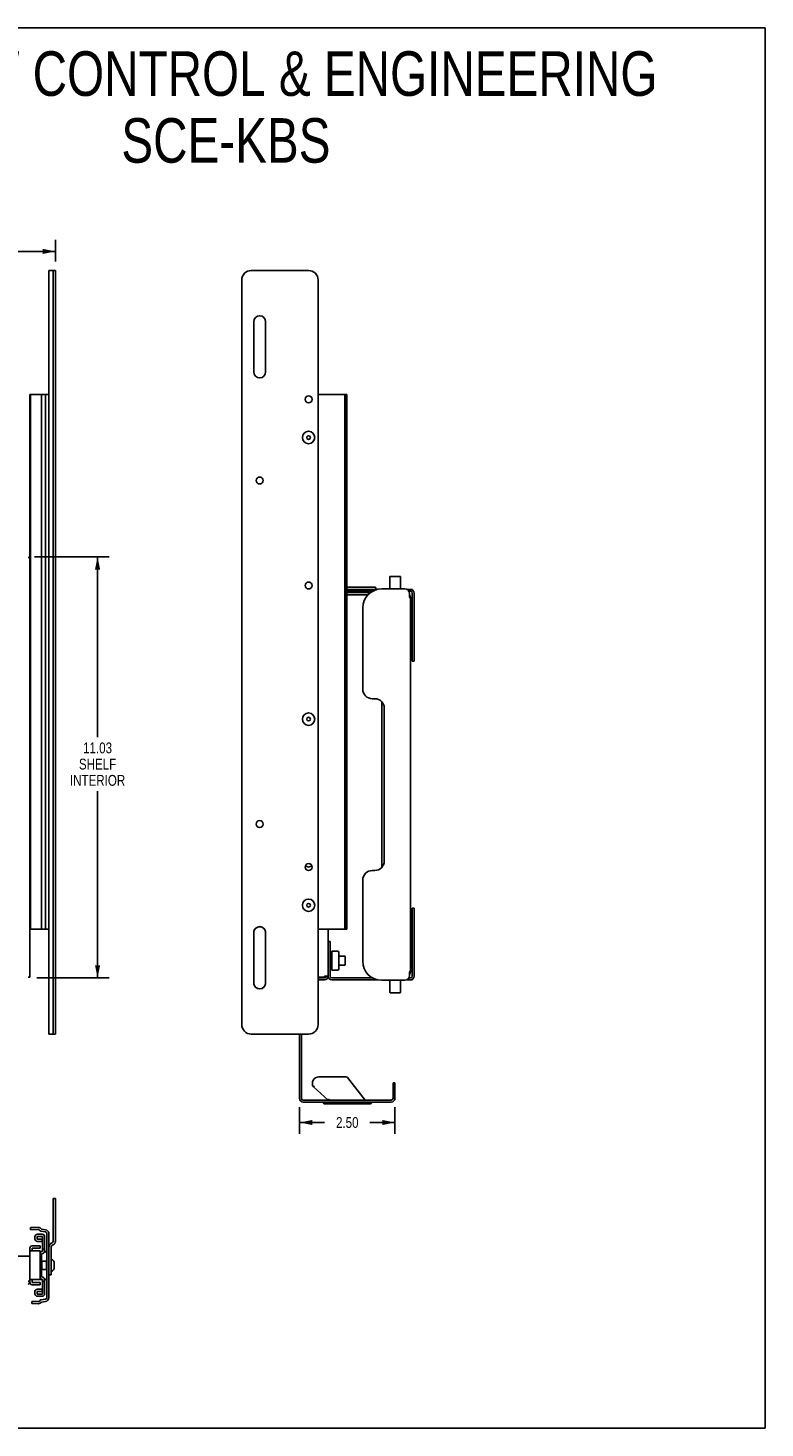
# Model space of a CAD drawing. Header units: inches. Extents: x 0 to 56.7, y 0 to 36.7.
# Tile 2 of 2: x 37.4 to 56.7, y 0 to 36.7. Entities that reach past the tile are written whole.
import ezdxf

# ---------------------------------------------------------------- set-up
doc = ezdxf.new("R2010")
doc.units = ezdxf.units.IN
doc.header["$LTSCALE"] = 3.116667
doc.header["$MEASUREMENT"] = 0
doc.layers.get('0').update_dxf_attribs({"linetype": 'CONTINUOUS'})
doc.layers.add('02___PRT_ALL_AXES', color=7, linetype='CONTINUOUS')
doc.layers.add('DIMENSIONS', color=7, linetype='CONTINUOUS')
doc.styles.get("Standard").update_dxf_attribs({"font": 'txt', "width": 0.8})
doc.dimstyles.new('DIMSTYLE_1', dxfattribs={"dimtxt": 0.283333, "dimasz": 0.333333, "dimexe": 0.09, "dimexo": 0.07, "dimgap": 0.0425, "dimtad": 0, "dimtih": 1, "dimtoh": 1, "dimzin": 4, "dimdsep": 46, "dimtxsty": 'Standard', "dimblk": '_FILLED', "dimblk1": '_FILLED', "dimblk2": '_FILLED', "dimcen": 0.09, "dimadec": 0, "dimazin": 0, "dimtfac": 1, "dimtofl": 0, "dimtmove": 0, "dimatfit": 3, "dimldrblk": '_FILLED', "dimfxl": 0, "dimtolj": 1, "dimtzin": 4, "dimarcsym": 0})

# ---------------------------------------------------------------- blocks, each defined once
blk = doc.blocks.new('_FILLED')
at = {"color": 0, "linetype": 'ByBlock'}
blk.add_solid([(0, 0), (-1, 0.2), (-1, -0.2)], dxfattribs=at)
blk = doc.blocks.new('*D3')
at = {"layer": 'DIMENSIONS', "color": 2, "linetype": 'Continuous'}
for p, q in [((16.112, 30.549), (16.112, 31.115)), ((16.112, 30.815), (25.821, 30.815)), ((38.081, 30.815), (28.371, 30.815)), ((38.081, 30.549), (38.081, 31.115))]:
    blk.add_line(p, q, dxfattribs=at)
at = {"layer": 'DIMENSIONS', "color": 2, "linetype": 'Continuous', "xscale": 0.3333333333, "yscale": 0.3333333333, "zscale": 0.3333333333, "rotation": 180}
blk.add_blockref('_FILLED', (16.112, 30.815), dxfattribs=at)
at = {"layer": 'DIMENSIONS', "color": 2, "linetype": 'Continuous', "xscale": 0.3333333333, "yscale": 0.3333333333, "zscale": 0.3333333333}
blk.add_blockref('_FILLED', (38.081, 30.815), dxfattribs=at)
at = {"layer": 'DIMENSIONS', "color": 2, "linetype": 'Continuous', "insert": (27.096, 30.957), "char_height": 0.2833, "width": 2.26667, "attachment_point": 2, "line_spacing_factor": 0.9}
blk.add_mtext('21.97 REF.', dxfattribs=at)
blk = doc.blocks.new('*D5')
at = {"layer": 'DIMENSIONS', "color": 2, "linetype": 'Continuous'}
for p, q in [((37.531, 22.817), (39.483, 22.817)), ((39.183, 22.817), (39.183, 18.095)), ((39.183, 11.788), (39.183, 16.679)), ((37.594, 11.788), (39.483, 11.788))]:
    blk.add_line(p, q, dxfattribs=at)
at = {"layer": 'DIMENSIONS', "color": 2, "linetype": 'Continuous', "xscale": 0.3333333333, "yscale": 0.3333333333, "zscale": 0.3333333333}
for p, rotation in [((39.183, 22.817), 90), ((39.183, 11.788), 270)]:
    blk.add_blockref('_FILLED', p, dxfattribs=dict(at, rotation=rotation))
at = {"layer": 'DIMENSIONS', "color": 2, "linetype": 'Continuous', "insert": (39.183, 17.954), "char_height": 0.2833, "width": 1.81333, "attachment_point": 2, "line_spacing_factor": 0.9}
blk.add_mtext('11.03\\PSHELF\\PINTERIOR', dxfattribs=at)
blk = doc.blocks.new('*D9')
at = {"layer": 'DIMENSIONS', "color": 2, "linetype": 'Continuous'}
for p, q in [((44.474, 8.401), (44.474, 7.701)), ((46.974, 8.401), (46.974, 7.701)), ((44.474, 8.001), (45.129, 8.001)), ((46.974, 8.001), (46.319, 8.001))]:
    blk.add_line(p, q, dxfattribs=at)
at = {"layer": 'DIMENSIONS', "color": 2, "linetype": 'Continuous', "xscale": 0.3333333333, "yscale": 0.3333333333, "zscale": 0.3333333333, "rotation": 180}
blk.add_blockref('_FILLED', (44.474, 8.001), dxfattribs=at)
at = {"layer": 'DIMENSIONS', "color": 2, "linetype": 'Continuous', "xscale": 0.3333333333, "yscale": 0.3333333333, "zscale": 0.3333333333}
blk.add_blockref('_FILLED', (46.974, 8.001), dxfattribs=at)
at = {"layer": 'DIMENSIONS', "color": 2, "linetype": 'Continuous', "insert": (45.724, 8.143), "char_height": 0.2833, "width": 0.90667, "attachment_point": 2, "line_spacing_factor": 0.9}
blk.add_mtext('2.50', dxfattribs=at)

msp = doc.modelspace()

# ---------------------------------------------------------------- linework, layer by layer
at = {"color": 7, "linetype": 'Continuous'}
for p, q in [((0, 36.667), (56.667, 36.667)), ((56.667, 0), (56.667, 36.667)), ((38.081, 30.316), (38.021, 30.316)), ((38.081, 30.316), (38.081, 10.316)), ((44.711, 30.316), (43.211, 30.316)), ((42.961, 30.066), (42.961, 10.566)), ((44.961, 30.066), (44.961, 10.566)), ((43.276, 28.974), (43.276, 27.659)), ((43.586, 27.659), (43.586, 28.974)), ((37.409, 27.066), (37.909, 27.066)), ((37.409, 13.429), (37.409, 27.066)), ((37.422, 13.066), (37.422, 27.066)), ((37.715, 13.066), (37.715, 27.066)), ((37.823, 13.066), (37.823, 27.066)), ((37.909, 27.066), (37.909, 13.066)), ((44.961, 27.066), (45.717, 27.066)), ((45.656, 13.066), (45.656, 27.066)), ((45.671, 13.066), (45.671, 27.066)), ((45.717, 27.066), (45.717, 13.066)), ((37.361, 22.8), (37.409, 22.8)), ((46.444, 22.021), (45.717, 22.021)), ((46.84, 21.976), (46.84, 22.293)), ((46.85, 22.303), (47.108, 22.303)), ((47.118, 21.976), (47.118, 22.293)), ((46.51, 21.961), (45.717, 21.961)), ((46.34, 21.883), (45.717, 21.883)), ((46.27, 21.823), (45.717, 21.823)), ((47.378, 21.961), (47.29, 21.961)), ((47.382, 21.961), (47.429, 21.961)), ((47.429, 21.947), (47.429, 21.961)), ((47.474, 20.086), (47.474, 21.865)), ((47.474, 20.086), (47.426, 20.086)), ((46.629, 14.686), (46.629, 19.016)), ((47.474, 13.615), (47.426, 13.615)), ((47.474, 13.615), (47.474, 11.836)), ((37.422, 13.459), (37.409, 13.459)), ((37.422, 13.066), (37.909, 13.066)), ((43.276, 12.976), (43.276, 11.656)), ((43.586, 11.656), (43.586, 12.976)), ((44.961, 13.066), (45.717, 13.066)), ((45.224, 12.74), (45.272, 12.74)), ((45.278, 12.481), (45.272, 12.477)), ((45.278, 12.475), (45.278, 12.48)), ((45.288, 12.469), (45.287, 12.47)), ((45.291, 12.465), (45.288, 12.469)), ((45.483, 12.487), (45.324, 12.487)), ((45.324, 11.994), (45.324, 12.487)), ((45.28, 12.427), (45.272, 12.423)), ((45.272, 12.355), (45.294, 12.355)), ((45.272, 12.125), (45.294, 12.125)), ((45.285, 12.328), (45.274, 12.326)), ((45.274, 12.155), (45.285, 12.153)), ((45.278, 12.407), (45.278, 12.421)), ((45.278, 12.295), (45.278, 12.313)), ((45.278, 12.186), (45.278, 12.167)), ((45.312, 12.426), (45.31, 12.43)), ((45.504, 12.058), (45.504, 12.423)), ((45.504, 12.355), (45.662, 12.355)), ((45.504, 12.125), (45.662, 12.125)), ((45.672, 12.345), (45.672, 12.135)), ((37.361, 11.806), (37.409, 11.806)), ((44.961, 11.788), (45.128, 11.788)), ((45.201, 11.836), (45.224, 11.836)), ((45.272, 12.058), (45.28, 12.054)), ((45.272, 12.004), (45.278, 12)), ((45.278, 12.073), (45.278, 12.06)), ((45.278, 12.005), (45.278, 12)), ((45.287, 12.01), (45.288, 12.012)), ((45.297, 12.068), (45.299, 12.071)), ((46.51, 11.74), (45.32, 11.74)), ((45.483, 11.994), (45.324, 11.994)), ((45.484, 11.994), (45.483, 11.994)), ((47.378, 11.74), (47.29, 11.74)), ((47.429, 11.74), (47.382, 11.74)), ((47.429, 11.755), (47.429, 11.74)), ((46.84, 11.726), (46.84, 11.409)), ((47.108, 11.399), (46.85, 11.399)), ((47.118, 11.726), (47.118, 11.409)), ((38.081, 10.316), (38.021, 10.316)), ((44.711, 10.316), (43.211, 10.316)), ((44.474, 8.634), (44.474, 10.316)), ((44.983, 9.198), (45.689, 9.198)), ((45.732, 9.177), (46.195, 8.586)), ((45.223, 8.59), (44.837, 8.932)), ((46.974, 9.038), (46.926, 9.038)), ((46.974, 9.038), (46.974, 8.634)), ((46.878, 8.538), (44.57, 8.538)), ((45.098, 8.538), (45.098, 8.517)), ((45.128, 8.487), (46.327, 8.487)), ((46.357, 8.517), (46.357, 8.538)), ((38.081, 6.011), (38.021, 6.011)), ((38.081, 4.894), (38.081, 6.011)), ((37.422, 5.247), (37.63, 5.255)), ((37.424, 5.192), (37.422, 5.247)), ((37.715, 5.208), (37.823, 5.189)), ((37.677, 4.771), (37.471, 4.771)), ((37.737, 5.016), (37.601, 5.016)), ((37.601, 5.016), (37.601, 4.943)), ((37.601, 4.943), (37.731, 4.943)), ((37.677, 4.709), (37.677, 4.771)), ((37.731, 4.886), (37.731, 4.943)), ((37.737, 4.628), (37.737, 5.016)), ((37.909, 5.094), (37.909, 4.742)), ((37.997, 4.787), (38.019, 4.797)), ((16.784, 4.497), (37.409, 4.497)), ((37.409, 4.709), (37.409, 4.497)), ((37.677, 4.638), (37.409, 4.638)), ((37.677, 3.888), (37.677, 4.638)), ((37.677, 4.619), (37.71, 4.619)), ((37.693, 4.613), (37.737, 4.628)), ((37.737, 4.686), (37.794, 4.686)), ((37.794, 4.619), (37.854, 4.619)), ((37.799, 4.619), (37.799, 4.588)), ((37.969, 4.011), (37.969, 4.742)), ((37.719, 4.163), (37.719, 4.359)), ((37.854, 4.341), (37.844, 4.341)), ((37.854, 4.181), (37.844, 4.181)), ((38.05, 4.31), (38.05, 4.211)), ((37.361, 3.843), (37.409, 3.843)), ((37.409, 3.888), (37.677, 3.888)), ((37.471, 3.751), (37.677, 3.751)), ((37.677, 3.887), (37.737, 3.887)), ((37.677, 3.813), (37.677, 3.751)), ((37.737, 3.892), (37.694, 3.905)), ((37.737, 3.506), (37.737, 3.892)), ((37.737, 3.836), (37.794, 3.836)), ((37.794, 3.887), (37.854, 3.887)), ((37.799, 3.919), (37.799, 3.916)), ((37.969, 4.011), (37.909, 4.011)), ((37.909, 4.011), (37.909, 3.411)), ((37.459, 3.316), (37.457, 3.261)), ((37.731, 3.579), (37.601, 3.579)), ((37.601, 3.579), (37.601, 3.506)), ((37.601, 3.506), (37.737, 3.506)), ((37.822, 3.316), (37.715, 3.3)), ((37.731, 3.636), (37.731, 3.579)), ((37.63, 3.255), (37.457, 3.261)), ((0, 0), (56.667, 0))]:
    msp.add_line(p, q, dxfattribs=at)
at = {"color": 3, "linetype": 'Continuous'}
for p, q in [((37.909, 30.316), (37.909, 27.066)), ((37.909, 30.316), (38.021, 30.316)), ((38.021, 10.316), (38.021, 30.316)), ((46.388, 21.913), (45.717, 21.913)), ((47.232, 21.976), (46.629, 21.976)), ((47.378, 21.913), (47.34, 21.913)), ((47.357, 21.763), (47.357, 21.851)), ((47.362, 21.747), (47.362, 21.749)), ((47.379, 21.735), (47.368, 21.735)), ((47.379, 21.755), (47.379, 11.947)), ((47.426, 20.086), (47.426, 21.865)), ((46.129, 21.476), (46.129, 19.351)), ((46.379, 19.101), (46.442, 19.101)), ((46.692, 18.851), (46.692, 14.851)), ((46.129, 14.351), (46.129, 12.226)), ((46.379, 14.601), (46.442, 14.601)), ((47.426, 11.836), (47.426, 13.615)), ((37.409, 13.429), (37.409, 11.806)), ((37.909, 13.066), (37.909, 10.316)), ((45.224, 11.836), (45.224, 13.066)), ((45.272, 11.836), (45.272, 12.74)), ((44.961, 11.806), (45.113, 11.806)), ((44.961, 11.74), (45.128, 11.74)), ((45.156, 11.837), (45.128, 11.837)), ((45.128, 11.822), (45.128, 11.837)), ((45.169, 11.837), (45.156, 11.837)), ((46.388, 11.788), (45.32, 11.788)), ((47.378, 11.788), (47.34, 11.788)), ((47.357, 11.851), (47.357, 11.938)), ((47.368, 11.967), (47.379, 11.967)), ((46.629, 11.726), (47.232, 11.726)), ((37.909, 10.316), (38.016, 10.316)), ((44.522, 8.634), (44.522, 10.316)), ((46.926, 8.634), (46.926, 9.038)), ((46.878, 8.586), (44.57, 8.586)), ((38.021, 4.894), (38.021, 6.011)), ((37.424, 5.192), (37.632, 5.2)), ((37.696, 5.156), (37.816, 5.134)), ((37.544, 5.011), (37.544, 4.948)), ((37.731, 5.073), (37.605, 5.073)), ((37.606, 4.886), (37.731, 4.886)), ((37.794, 4.632), (37.794, 5.011)), ((37.854, 5.094), (37.854, 3.411)), ((37.972, 4.842), (37.993, 4.852)), ((37.409, 4.497), (37.409, 3.843)), ((37.677, 4.709), (37.471, 4.709)), ((37.471, 4.709), (37.471, 4.638)), ((37.711, 4.559), (37.752, 4.573)), ((37.711, 3.96), (37.711, 4.559)), ((37.909, 4.011), (37.909, 4.742)), ((37.471, 3.888), (37.471, 3.813)), ((37.471, 3.813), (37.677, 3.813)), ((37.75, 3.948), (37.711, 3.96)), ((37.794, 3.511), (37.794, 3.889)), ((37.799, 3.916), (37.799, 3.888)), ((37.632, 3.31), (37.459, 3.316)), ((37.544, 3.574), (37.544, 3.511)), ((37.731, 3.636), (37.606, 3.636)), ((37.606, 3.449), (37.732, 3.449)), ((37.816, 3.37), (37.696, 3.353))]:
    msp.add_line(p, q, dxfattribs=at)
for points in [[(47.362, 21.749), (47.361, 21.75), (47.361, 21.751), (47.361, 21.752), (47.361, 21.753), (47.36, 21.754), (47.36, 21.755), (47.36, 21.756), (47.359, 21.757), (47.359, 21.759), (47.359, 21.76), (47.358, 21.761), (47.358, 21.762), (47.357, 21.763)], [(47.368, 21.735), (47.368, 21.736), (47.367, 21.737), (47.366, 21.738), (47.365, 21.739), (47.365, 21.74), (47.364, 21.741), (47.364, 21.741), (47.364, 21.742), (47.363, 21.743), (47.363, 21.744), (47.363, 21.744), (47.363, 21.745), (47.362, 21.746), (47.362, 21.747)], [(45.201, 11.836), (45.192, 11.837), (45.181, 11.837), (45.169, 11.837)], [(47.362, 11.955), (47.362, 11.952), (47.361, 11.952), (47.361, 11.951), (47.361, 11.95), (47.361, 11.949), (47.36, 11.947), (47.36, 11.946), (47.36, 11.945), (47.359, 11.944), (47.359, 11.943), (47.359, 11.942), (47.358, 11.941), (47.358, 11.94), (47.357, 11.938)], [(47.368, 11.967), (47.368, 11.966), (47.367, 11.965), (47.366, 11.964), (47.365, 11.963), (47.365, 11.962), (47.364, 11.961), (47.364, 11.96), (47.364, 11.96), (47.363, 11.959), (47.363, 11.958), (47.363, 11.957), (47.363, 11.956), (47.362, 11.956), (47.362, 11.955)]]:
    msp.add_lwpolyline(points, dxfattribs=at)
at = {"color": 7, "linetype": 'Continuous'}
for points in [[(45.287, 12.47), (45.286, 12.472), (45.285, 12.474), (45.284, 12.475), (45.283, 12.476), (45.282, 12.478), (45.281, 12.479), (45.28, 12.48), (45.28, 12.48), (45.279, 12.481), (45.279, 12.481), (45.278, 12.481), (45.278, 12.481)], [(45.278, 12.481), (45.278, 12.481), (45.278, 12.48)], [(45.278, 12.475), (45.278, 12.475), (45.278, 12.474), (45.279, 12.472), (45.279, 12.471), (45.28, 12.47), (45.28, 12.468), (45.281, 12.466), (45.282, 12.465), (45.283, 12.463), (45.284, 12.461), (45.285, 12.459), (45.286, 12.457), (45.287, 12.455), (45.288, 12.454)], [(45.492, 12.481), (45.492, 12.482), (45.491, 12.483), (45.49, 12.484), (45.489, 12.485), (45.488, 12.485), (45.486, 12.486), (45.485, 12.486), (45.484, 12.486), (45.483, 12.487)], [(45.28, 12.443), (45.277, 12.448), (45.276, 12.449), (45.275, 12.451), (45.274, 12.452), (45.273, 12.454), (45.272, 12.455)], [(45.278, 12.376), (45.277, 12.377), (45.276, 12.378), (45.275, 12.38), (45.274, 12.381), (45.273, 12.383), (45.272, 12.384)], [(45.272, 12.325), (45.273, 12.326), (45.274, 12.326), (45.274, 12.326)], [(45.278, 12.27), (45.277, 12.27), (45.276, 12.271), (45.275, 12.271), (45.274, 12.272), (45.273, 12.273), (45.272, 12.274)], [(45.272, 12.206), (45.273, 12.208), (45.274, 12.209), (45.275, 12.209), (45.276, 12.21), (45.277, 12.211), (45.278, 12.211)], [(45.274, 12.155), (45.274, 12.155), (45.273, 12.155), (45.272, 12.155)], [(45.272, 12.097), (45.273, 12.098), (45.274, 12.1), (45.275, 12.101), (45.276, 12.102), (45.277, 12.104), (45.278, 12.105)], [(45.28, 12.427), (45.28, 12.426), (45.279, 12.426), (45.279, 12.425), (45.278, 12.424), (45.278, 12.423), (45.278, 12.421)], [(45.278, 12.407), (45.278, 12.406), (45.278, 12.404), (45.279, 12.402), (45.279, 12.4), (45.28, 12.398), (45.28, 12.396), (45.281, 12.394), (45.282, 12.392), (45.283, 12.39), (45.284, 12.388), (45.285, 12.386), (45.286, 12.384), (45.287, 12.383), (45.288, 12.381)], [(45.278, 12.376), (45.28, 12.374), (45.282, 12.371), (45.284, 12.369), (45.286, 12.366), (45.288, 12.364), (45.29, 12.361), (45.292, 12.358), (45.294, 12.356), (45.296, 12.353), (45.298, 12.351)], [(45.285, 12.328), (45.284, 12.328), (45.283, 12.327), (45.282, 12.326), (45.281, 12.325), (45.28, 12.324), (45.28, 12.323), (45.279, 12.321), (45.279, 12.319), (45.278, 12.317), (45.278, 12.315), (45.278, 12.313)], [(45.278, 12.295), (45.278, 12.292), (45.278, 12.29), (45.279, 12.288), (45.279, 12.286), (45.28, 12.284), (45.28, 12.282), (45.281, 12.28), (45.282, 12.278), (45.283, 12.276), (45.284, 12.275), (45.285, 12.274), (45.286, 12.273), (45.287, 12.272), (45.288, 12.271)], [(45.278, 12.27), (45.28, 12.269), (45.282, 12.268), (45.284, 12.267), (45.286, 12.266), (45.288, 12.265), (45.29, 12.264), (45.292, 12.263), (45.294, 12.262), (45.296, 12.261), (45.298, 12.26)], [(45.298, 12.22), (45.296, 12.219), (45.294, 12.219), (45.292, 12.218), (45.29, 12.217), (45.288, 12.216), (45.286, 12.215), (45.284, 12.214), (45.282, 12.213), (45.28, 12.212), (45.278, 12.211)], [(45.288, 12.209), (45.287, 12.209), (45.286, 12.208), (45.285, 12.207), (45.284, 12.206), (45.283, 12.204), (45.282, 12.203), (45.281, 12.201), (45.28, 12.199), (45.28, 12.197), (45.279, 12.195), (45.279, 12.193), (45.278, 12.191), (45.278, 12.188), (45.278, 12.186)], [(45.278, 12.167), (45.278, 12.165), (45.278, 12.163), (45.279, 12.161), (45.279, 12.16), (45.28, 12.158), (45.28, 12.157), (45.281, 12.155), (45.282, 12.154), (45.283, 12.154), (45.284, 12.153), (45.285, 12.153)], [(45.298, 12.13), (45.296, 12.127), (45.294, 12.125), (45.292, 12.122), (45.29, 12.12), (45.288, 12.117), (45.286, 12.115), (45.284, 12.112), (45.282, 12.11), (45.28, 12.107), (45.278, 12.105)], [(45.28, 12.443), (45.282, 12.44), (45.284, 12.436), (45.286, 12.433), (45.288, 12.429), (45.29, 12.426), (45.292, 12.422), (45.294, 12.419), (45.296, 12.415), (45.298, 12.411)], [(45.288, 12.423), (45.287, 12.424), (45.286, 12.425), (45.285, 12.426), (45.284, 12.426), (45.283, 12.427), (45.282, 12.427), (45.281, 12.427), (45.28, 12.427), (45.28, 12.427)], [(45.288, 12.328), (45.287, 12.328), (45.286, 12.328), (45.285, 12.328)], [(45.285, 12.153), (45.286, 12.153), (45.287, 12.153), (45.288, 12.153)], [(45.288, 12.454), (45.291, 12.45), (45.293, 12.447), (45.295, 12.443), (45.297, 12.44), (45.299, 12.436), (45.301, 12.433), (45.303, 12.429), (45.305, 12.426), (45.307, 12.422), (45.309, 12.419), (45.31, 12.415), (45.312, 12.411)], [(45.299, 12.41), (45.297, 12.412), (45.295, 12.415), (45.293, 12.417), (45.291, 12.42), (45.288, 12.423)], [(45.288, 12.381), (45.291, 12.379), (45.293, 12.376), (45.295, 12.374), (45.297, 12.371), (45.299, 12.369), (45.301, 12.366), (45.303, 12.364), (45.305, 12.361), (45.307, 12.359), (45.309, 12.356), (45.31, 12.353), (45.312, 12.351)], [(45.299, 12.323), (45.297, 12.324), (45.295, 12.325), (45.293, 12.326), (45.291, 12.327), (45.288, 12.328)], [(45.288, 12.271), (45.291, 12.271), (45.293, 12.27), (45.295, 12.269), (45.297, 12.268), (45.299, 12.267), (45.301, 12.266), (45.303, 12.265), (45.305, 12.264), (45.307, 12.263), (45.309, 12.262), (45.31, 12.261), (45.312, 12.26)], [(45.312, 12.22), (45.31, 12.219), (45.309, 12.218), (45.307, 12.218), (45.305, 12.217), (45.303, 12.216), (45.301, 12.215), (45.299, 12.214), (45.297, 12.213), (45.295, 12.212), (45.293, 12.211), (45.291, 12.21), (45.288, 12.209)], [(45.288, 12.153), (45.291, 12.154), (45.293, 12.155), (45.295, 12.156), (45.297, 12.157)], [(45.312, 12.13), (45.31, 12.127), (45.309, 12.125), (45.307, 12.122), (45.305, 12.12), (45.303, 12.117), (45.301, 12.114), (45.299, 12.112), (45.297, 12.109), (45.295, 12.107), (45.293, 12.104), (45.291, 12.102), (45.288, 12.099)], [(45.31, 12.43), (45.309, 12.434), (45.307, 12.437), (45.305, 12.441), (45.303, 12.444), (45.301, 12.448), (45.299, 12.451), (45.297, 12.455), (45.295, 12.458), (45.293, 12.462), (45.291, 12.465)], [(45.297, 12.157), (45.299, 12.158), (45.301, 12.159), (45.303, 12.16), (45.305, 12.161), (45.307, 12.162), (45.309, 12.163), (45.31, 12.164), (45.312, 12.165)], [(45.312, 12.391), (45.31, 12.394), (45.309, 12.397), (45.307, 12.399), (45.305, 12.402), (45.303, 12.405), (45.301, 12.407), (45.299, 12.41)], [(45.312, 12.316), (45.31, 12.317), (45.309, 12.318), (45.307, 12.319), (45.305, 12.32), (45.303, 12.321), (45.301, 12.322), (45.299, 12.323)], [(45.272, 12.025), (45.273, 12.027), (45.274, 12.028), (45.275, 12.03), (45.276, 12.031), (45.277, 12.033)], [(45.298, 12.069), (45.296, 12.066), (45.294, 12.062), (45.292, 12.059), (45.29, 12.055), (45.288, 12.052), (45.286, 12.048), (45.284, 12.045), (45.282, 12.041), (45.28, 12.038), (45.277, 12.033)], [(45.288, 12.099), (45.287, 12.098), (45.286, 12.097), (45.285, 12.095), (45.284, 12.093), (45.283, 12.091), (45.282, 12.089), (45.281, 12.087), (45.28, 12.085), (45.28, 12.083), (45.279, 12.081), (45.279, 12.079), (45.278, 12.077), (45.278, 12.075), (45.278, 12.073)], [(45.278, 12.06), (45.278, 12.058), (45.278, 12.057), (45.279, 12.056), (45.279, 12.055), (45.28, 12.054), (45.28, 12.054)], [(45.288, 12.027), (45.287, 12.025), (45.286, 12.024), (45.285, 12.022), (45.284, 12.02), (45.283, 12.018), (45.282, 12.016), (45.281, 12.014), (45.28, 12.013), (45.28, 12.011), (45.279, 12.01), (45.279, 12.008), (45.278, 12.007), (45.278, 12.006), (45.278, 12.005)], [(45.278, 12), (45.278, 12), (45.279, 12), (45.279, 12), (45.28, 12.001), (45.28, 12.001), (45.281, 12.002), (45.282, 12.003), (45.283, 12.004), (45.284, 12.006), (45.285, 12.007), (45.286, 12.009), (45.287, 12.01)], [(45.278, 12), (45.278, 12), (45.278, 12)], [(45.28, 12.054), (45.28, 12.054), (45.281, 12.054), (45.282, 12.054), (45.283, 12.054), (45.284, 12.054), (45.285, 12.055), (45.286, 12.056), (45.287, 12.057), (45.288, 12.058)], [(45.312, 12.069), (45.31, 12.066), (45.309, 12.062), (45.307, 12.059), (45.305, 12.055), (45.303, 12.051), (45.301, 12.048), (45.299, 12.044), (45.297, 12.041), (45.295, 12.037), (45.293, 12.034), (45.291, 12.031), (45.288, 12.027)], [(45.288, 12.058), (45.291, 12.061), (45.293, 12.063), (45.295, 12.066), (45.297, 12.068)], [(45.288, 12.012), (45.291, 12.016), (45.293, 12.019), (45.295, 12.022), (45.297, 12.026), (45.299, 12.029), (45.301, 12.033), (45.303, 12.036), (45.305, 12.04), (45.307, 12.044), (45.309, 12.047), (45.31, 12.051), (45.312, 12.054)], [(45.299, 12.071), (45.301, 12.074), (45.303, 12.076), (45.305, 12.079), (45.307, 12.081), (45.309, 12.084), (45.31, 12.087), (45.312, 12.089)], [(45.492, 12), (45.492, 11.999), (45.491, 11.998), (45.49, 11.997), (45.489, 11.996), (45.488, 11.995), (45.486, 11.995), (45.485, 11.994), (45.484, 11.994)], [(44.837, 8.932), (44.838, 8.932), (44.839, 8.933)], [(44.839, 8.933), (44.844, 8.938), (44.848, 8.941)], [(44.848, 8.941), (44.856, 8.948), (44.861, 8.952)], [(45.223, 8.59), (45.224, 8.59), (45.225, 8.591), (45.245, 8.6)], [(45.245, 8.6), (45.25, 8.602), (45.255, 8.604)]]:
    msp.add_lwpolyline(points, dxfattribs=at)
for centre, radius in [((44.711, 26.941), 0.091), ((44.711, 25.941), 0.163), ((44.711, 25.941), 0.0485), ((43.429, 24.816), 0.091), ((44.711, 22.066), 0.091), ((44.711, 18.566), 0.163), ((44.711, 18.566), 0.0485), ((43.429, 15.816), 0.091), ((44.711, 14.691), 0.091), ((44.711, 13.691), 0.163), ((44.711, 13.691), 0.0485)]:
    msp.add_circle(centre, radius, dxfattribs=at)
for centre, radius, start, end in [((43.211, 30.066), 0.25, 90, 180), ((44.711, 30.066), 0.25, 0, 90), ((43.431, 28.974), 0.155, 0, 180), ((43.431, 27.659), 0.155, 180, 360), ((46.444, 21.991), 0.03, 270, 90), ((46.85, 22.293), 0.01, 90, 180), ((47.108, 22.293), 0.01, 0, 90), ((47.378, 21.865), 0.096, 0, 90), ((44.711, 14.791), 0.1, 216.0099, 323.9901), ((37.531, 13.429), 0.122, 180, 206.6508), ((43.431, 12.976), 0.155, 0, 180), ((45.363, 12.423), 0.141, 0, 23.95), ((44.919, 12.24), 0.435, 21.3557, 25.3145), ((45.662, 12.345), 0.01, 0, 90), ((45.662, 12.135), 0.01, 270, 360), ((45.128, 11.836), 0.048, 270, 360), ((45.32, 11.836), 0.096, 180, 270), ((44.919, 12.24), 0.435, 334.6855, 338.6443), ((45.363, 12.058), 0.141, 336.05, 360), ((47.378, 11.836), 0.096, 270, 360), ((43.431, 11.656), 0.155, 180, 360), ((46.85, 11.409), 0.01, 180, 270), ((47.108, 11.409), 0.01, 270, 360), ((43.211, 10.566), 0.25, 180, 270), ((44.711, 10.566), 0.25, 270, 360), ((44.983, 9.025), 0.173, 90, 212.4996), ((45.689, 9.143), 0.0545, 38.052, 90), ((44.57, 8.634), 0.096, 180, 270), ((45.128, 8.517), 0.03, 180, 270), ((46.327, 8.517), 0.03, 270, 360), ((46.878, 8.634), 0.096, 270, 360), ((37.634, 5.16), 0.095, 30.6565, 92), ((37.701, 5.189), 0.034, 203.5628, 259.9099), ((37.813, 5.094), 0.0957, 0, 83.8803), ((37.471, 4.709), 0.0625, 90, 180), ((37.606, 5.011), 0.062, 90.1227, 180), ((37.606, 4.948), 0.062, 180, 270), ((37.732, 5.011), 0.062, 0, 90.1227), ((38.018, 4.742), 0.0494, 114.8864, 180), ((37.974, 4.894), 0.107, 294.8864, 360), ((37.711, 4.559), 0.057, 109.1727, 127.6768), ((37.732, 4.632), 0.062, 289.1727, 360), ((37.93, 4.31), 0.12, 0, 71.0344), ((37.729, 4.359), 0.01, 90, 180), ((37.729, 4.163), 0.01, 180, 270), ((37.93, 4.211), 0.12, 288.9656, 360), ((37.471, 3.813), 0.0625, 180, 270), ((37.711, 3.96), 0.057, 232.5014, 252.8596), ((37.732, 3.889), 0.062, 0, 72.8596), ((37.606, 3.574), 0.062, 90, 180), ((37.606, 3.511), 0.062, 180, 270), ((37.634, 3.35), 0.095, 268, 328.5259), ((37.701, 3.319), 0.034, 98.2946, 155.7851), ((37.732, 3.511), 0.062, 270, 360), ((37.813, 3.411), 0.0957, 275.4944, 360)]:
    msp.add_arc(centre, radius, start, end, dxfattribs=at)
at = {"color": 3, "linetype": 'Continuous'}
for centre, radius, start, end in [((46.629, 21.476), 0.5, 90, 180), ((47.232, 21.851), 0.125, 0, 90), ((47.283, 21.755), 0.096, 0, 39.8507), ((47.378, 21.865), 0.048, 0, 90), ((46.379, 19.351), 0.25, 180, 270), ((46.442, 18.851), 0.25, 0, 90), ((46.442, 14.851), 0.25, 270, 360), ((46.379, 14.351), 0.25, 90, 180), ((43.431, 12.974), 0.155, 10.1501, 169.8499), ((46.629, 12.226), 0.5, 180, 270), ((45.113, 11.822), 0.0156, 270, 360), ((45.128, 11.836), 0.096, 270, 360), ((45.32, 11.836), 0.048, 180, 270), ((47.232, 11.851), 0.125, 270, 360), ((47.283, 11.947), 0.096, 320.1493, 360), ((47.378, 11.836), 0.048, 270, 360), ((43.431, 11.659), 0.155, 190.1501, 349.8499), ((44.57, 8.634), 0.048, 180, 270), ((46.878, 8.634), 0.048, 270, 360), ((37.634, 5.16), 0.04, 23.5628, 92), ((37.813, 5.094), 0.0407, 0, 86), ((38.018, 4.742), 0.109, 114.8864, 180), ((37.974, 4.894), 0.0469, 294.8864, 360), ((37.313, 3.843), 0.096, 300.0522, 357.941), ((37.634, 3.35), 0.04, 268, 335.7851), ((37.813, 3.411), 0.0407, 274, 360)]:
    msp.add_arc(centre, radius, start, end, dxfattribs=at)
at = {"layer": '02___PRT_ALL_AXES', "color": 7, "linetype": 'Continuous'}
for p, q in [((46.287, 21.883), (46.287, 21.913)), ((45.312, 12.411), (45.298, 12.411)), ((45.298, 12.411), (45.298, 12.411)), ((45.312, 12.351), (45.298, 12.351)), ((45.312, 12.26), (45.298, 12.26)), ((45.312, 12.22), (45.298, 12.22)), ((45.312, 12.13), (45.298, 12.13)), ((45.313, 12.426), (45.312, 12.426)), ((45.312, 12.069), (45.298, 12.069)), ((45.298, 12.069), (45.298, 12.069)), ((45.312, 12.054), (45.313, 12.054)), ((37.844, 4.369), (37.729, 4.369)), ((37.844, 4.153), (37.729, 4.153)), ((37.844, 4.153), (37.844, 4.369))]:
    msp.add_line(p, q, dxfattribs=at)
for points in [[(45.298, 12.351), (45.298, 12.344), (45.298, 12.338), (45.298, 12.332), (45.298, 12.326), (45.298, 12.323)], [(45.298, 12.157), (45.298, 12.154), (45.298, 12.149), (45.298, 12.143), (45.298, 12.137), (45.298, 12.13)], [(45.312, 12.411), (45.312, 12.406), (45.313, 12.401), (45.312, 12.396), (45.312, 12.391)], [(45.312, 12.351), (45.312, 12.344), (45.313, 12.338), (45.313, 12.332), (45.313, 12.326), (45.312, 12.321), (45.312, 12.316)], [(45.312, 12.165), (45.312, 12.16), (45.313, 12.154), (45.313, 12.149), (45.313, 12.143), (45.312, 12.137), (45.312, 12.13)], [(45.312, 12.089), (45.312, 12.084), (45.313, 12.079), (45.312, 12.074), (45.312, 12.069)]]:
    msp.add_lwpolyline(points, dxfattribs=at)
for radius, start, end in [(0.379, 356.9735, 3.0265), (0.393, 357.0846, 2.9154)]:
    msp.add_arc((44.919, 12.24), radius, start, end, dxfattribs=at)

# ---------------------------------------------------------------- texts
at = {"layer": 'DIMENSIONS', "color": 2, "linetype": 'Continuous', "insert": (42.545, 36.056), "char_height": 1.16667, "width": 27.06667, "attachment_point": 2, "line_spacing_factor": 0.9}
msp.add_mtext('SAGINAW CONTROL & ENGINEERING\\PSCE-KBS', dxfattribs=at)

# ---------------------------------------------------------------- dimensions: what is measured, and where the dimension line sits
at = {"layer": 'DIMENSIONS', "color": 2, "linetype": 'Continuous'}
dim = msp.add_linear_dim(base=(38.081, 30.815), p1=(16.112, 31.185), p2=(38.081, 31.185), text='<> REF.', dimstyle='DIMSTYLE_1', dxfattribs=at)
dim.commit()
dim.dimension.update_dxf_attribs({"geometry": '*D3', "text_midpoint": (27.096, 30.815), "dimtype": 160})
dim = msp.add_linear_dim(base=(39.183, 11.788), p1=(37.461, 22.817), p2=(37.524, 11.788), angle=270, text='<>\\PSHELF\\PINTERIOR', dimstyle='DIMSTYLE_1', dxfattribs=at)
dim.commit()
dim.dimension.update_dxf_attribs({"geometry": '*D5', "text_midpoint": (39.183, 17.387), "dimtype": 160})
dim = msp.add_linear_dim(base=(46.974, 8.001), p1=(44.474, 8.471), p2=(46.974, 8.471), dimstyle='DIMSTYLE_1', dxfattribs=at)
dim.commit()
dim.dimension.update_dxf_attribs({"geometry": '*D9', "text_midpoint": (45.724, 8.001), "dimtype": 160})

doc.saveas('drawing.dxf')
